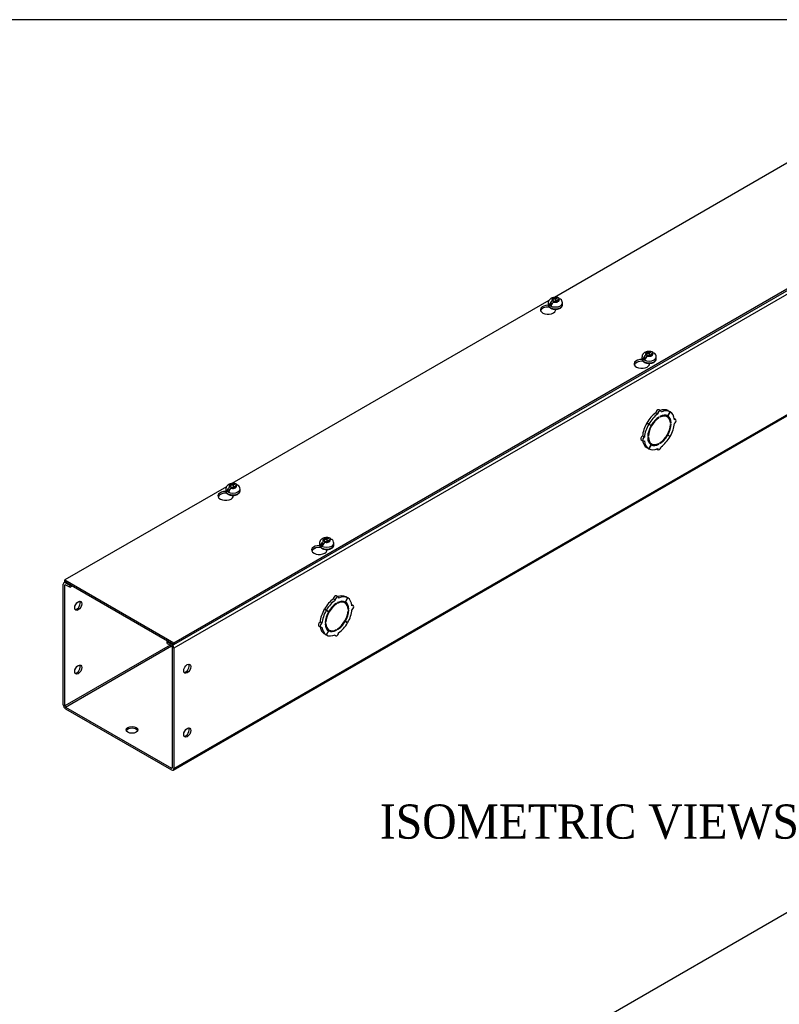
# Model space of a CAD drawing. Header units: inches. Extents: x 1 to 150, y -1 to 99.
# Tile 7 of 8: x 118 to 138, y 74 to 99. Entities that reach past the tile are written whole.
import ezdxf
from ezdxf.enums import TextEntityAlignment as Align

# ---------------------------------------------------------------- set-up
doc = ezdxf.new("R2010")
doc.units = ezdxf.units.IN
doc.header["$MEASUREMENT"] = 0
for name, color, linetype in [('COM56307-4', 7, 'Continuous'), ('COM70722-3', 7, 'Continuous'), ('Default', 7, 'Continuous'), ('SCS19515', 7, 'Continuous')]:
    doc.layers.add(name, color=color, linetype=linetype)
doc.styles.add('SEACAD_Times_New_Roman', font='times.ttf')

# ---------------------------------------------------------------- blocks, each defined once
blk = doc.blocks.new('SE5')
at = {"layer": 'COM56307-4', "color": 7, "linetype": 'Continuous'}
for p, q in [((122.476, 83.094), (147.887, 97.766)), ((122.476, 83.048), (147.887, 97.719)), ((140.83, 96.999), (132.489, 92.183)), ((132.345, 92.1), (124.003, 87.284)), ((132.348, 91.928), (132.348, 91.936)), ((132.352, 91.93), (132.348, 91.928)), ((132.525, 91.844), (132.525, 91.872)), ((134.815, 90.504), (134.815, 90.512)), ((134.819, 90.506), (134.815, 90.504)), ((134.992, 90.42), (134.992, 90.448)), ((123.86, 87.201), (119.611, 84.748)), ((123.863, 87.029), (123.863, 87.037)), ((123.867, 87.031), (123.863, 87.029)), ((124.04, 86.945), (124.04, 86.974)), ((126.33, 85.605), (126.33, 85.613)), ((126.334, 85.607), (126.33, 85.605)), ((126.507, 85.521), (126.507, 85.549)), ((119.611, 84.748), (122.476, 83.094)), ((119.611, 84.702), (119.611, 84.748)), ((119.611, 84.702), (122.476, 83.048)), ((122.476, 83.048), (122.476, 83.094))]:
    blk.add_line(p, q, dxfattribs=at)
for centre, start_param, end_param in [((132.323, 91.858), 1.53696, 6.405229), ((132.323, 91.812), 1.448753, 2.938903), ((134.79, 90.434), 1.53696, 6.405229), ((134.79, 90.387), 1.448753, 2.941717), ((123.838, 86.959), 1.53696, 6.405229), ((123.838, 86.913), 1.448753, 2.938903), ((126.305, 85.535), 1.53696, 6.405229), ((126.305, 85.488), 1.448753, 2.941717)]:
    blk.add_ellipse(centre, major_axis=(0.203, 0), ratio=0.57735, start_param=start_param, end_param=end_param, dxfattribs=at)
at = {"layer": 'COM70722-3', "color": 7, "linetype": 'Continuous'}
for p, q in [((147.932, 97.649), (122.476, 82.952)), ((122.458, 79.741), (147.914, 94.438)), ((122.476, 79.78), (147.932, 94.477)), ((134.713, 90.496), (134.603, 90.432)), ((135.286, 89.196), (135.235, 89.225)), ((135.535, 89.173), (135.472, 89.065)), ((135.474, 89.063), (135.537, 89.172)), ((135.535, 89.173), (135.484, 89.202)), ((135.537, 89.172), (135.535, 89.173)), ((135.21, 89.116), (135.16, 89.145)), ((135.24, 89.013), (135.224, 89.023)), ((135.24, 89.013), (135.24, 89.034)), ((135.269, 89.05), (135.269, 89.03)), ((135.461, 89.042), (135.41, 89.072)), ((135.474, 89.063), (135.472, 89.065)), ((135.681, 88.967), (135.647, 88.987)), ((134.972, 88.845), (134.921, 88.875)), ((134.921, 88.875), (134.984, 88.839)), ((134.975, 88.85), (134.924, 88.879)), ((134.986, 88.842), (134.924, 88.879)), ((134.972, 88.845), (135.035, 88.81)), ((135.037, 88.813), (134.975, 88.85)), ((135.035, 88.81), (134.984, 88.839)), ((135.037, 88.813), (134.986, 88.842)), ((135.564, 88.88), (135.544, 88.891)), ((135.546, 88.87), (135.564, 88.88)), ((135.564, 88.847), (135.546, 88.837)), ((134.777, 88.432), (134.828, 88.403)), ((134.859, 88.508), (134.808, 88.537)), ((134.946, 88.523), (134.963, 88.533)), ((134.963, 88.501), (134.946, 88.49)), ((134.963, 88.533), (134.947, 88.543)), ((135.472, 88.557), (135.46, 88.564)), ((135.474, 88.56), (135.462, 88.568)), ((135.472, 88.557), (135.535, 88.521)), ((135.537, 88.525), (135.474, 88.56)), ((134.972, 88.199), (134.921, 88.228)), ((135.035, 88.307), (134.972, 88.199)), ((134.975, 88.197), (134.972, 88.199)), ((134.975, 88.197), (135.037, 88.306)), ((134.997, 88.357), (135.048, 88.328)), ((135.037, 88.306), (135.035, 88.307)), ((135.189, 88.194), (135.223, 88.175)), ((135.24, 88.32), (135.221, 88.331)), ((135.24, 88.32), (135.24, 88.341)), ((135.269, 88.357), (135.269, 88.336)), ((126.228, 85.597), (126.118, 85.533)), ((119.567, 81.46), (119.567, 84.632)), ((119.624, 84.694), (119.585, 84.671)), ((119.607, 84.608), (119.628, 84.62)), ((119.607, 81.436), (119.607, 84.608)), ((119.65, 84.679), (119.628, 84.667)), ((119.628, 84.667), (119.744, 84.6)), ((119.628, 84.62), (119.744, 84.553)), ((119.744, 84.6), (119.766, 84.613)), ((119.744, 84.553), (119.744, 84.6)), ((119.744, 84.553), (119.806, 84.589)), ((126.725, 84.217), (126.674, 84.246)), ((126.801, 84.297), (126.75, 84.326)), ((127.049, 84.274), (126.987, 84.166)), ((126.989, 84.164), (127.052, 84.273)), ((127.049, 84.274), (126.998, 84.303)), ((127.052, 84.273), (127.049, 84.274)), ((126.487, 83.946), (126.436, 83.976)), ((126.436, 83.976), (126.499, 83.94)), ((126.489, 83.951), (126.438, 83.98)), ((126.501, 83.943), (126.438, 83.98)), ((126.755, 84.114), (126.739, 84.124)), ((126.755, 84.114), (126.755, 84.135)), ((126.783, 84.151), (126.783, 84.131)), ((126.976, 84.143), (126.925, 84.173)), ((126.989, 84.164), (126.987, 84.166)), ((127.078, 83.981), (127.059, 83.992)), ((127.061, 83.971), (127.078, 83.981)), ((127.196, 84.068), (127.162, 84.088)), ((126.487, 83.946), (126.55, 83.911)), ((126.552, 83.914), (126.489, 83.951)), ((126.55, 83.911), (126.499, 83.94)), ((126.552, 83.914), (126.501, 83.943)), ((127.078, 83.948), (127.061, 83.938)), ((126.292, 83.533), (126.343, 83.504)), ((126.374, 83.609), (126.323, 83.638)), ((126.46, 83.624), (126.478, 83.634)), ((126.478, 83.602), (126.46, 83.591)), ((126.478, 83.634), (126.461, 83.644)), ((126.512, 83.458), (126.563, 83.429)), ((126.783, 83.458), (126.783, 83.437)), ((126.987, 83.658), (126.975, 83.665)), ((126.989, 83.661), (126.977, 83.669)), ((126.987, 83.658), (127.049, 83.622)), ((127.052, 83.626), (126.989, 83.661)), ((126.487, 83.3), (126.436, 83.329)), ((126.55, 83.408), (126.487, 83.3)), ((126.489, 83.298), (126.487, 83.3)), ((126.489, 83.298), (126.552, 83.407)), ((126.552, 83.407), (126.55, 83.408)), ((126.704, 83.295), (126.738, 83.276)), ((126.755, 83.421), (126.736, 83.432)), ((126.755, 83.421), (126.755, 83.442)), ((122.375, 83.034), (119.607, 81.436)), ((119.628, 81.401), (122.416, 83.01)), ((122.321, 83.137), (122.299, 83.124)), ((122.299, 83.124), (122.415, 83.057)), ((122.299, 83.078), (122.299, 83.124)), ((122.299, 83.078), (122.415, 83.011)), ((122.415, 83.057), (122.437, 83.07)), ((122.435, 82.975), (122.435, 79.803)), ((122.476, 82.952), (122.476, 79.78)), ((119.628, 81.401), (122.415, 79.791)), ((119.628, 81.354), (122.415, 79.745)), ((122.435, 79.803), (122.415, 79.791))]:
    blk.add_line(p, q, dxfattribs=at)
for centre, major_axis, start_param, end_param in [((135.204, 89.171), (-0.0313, -0.0541), 3.141593, 5.497787), ((135.255, 89.142), (-0.0313, -0.0541), 2.356194, 5.497787), ((135.204, 88.715), (0.281, 0.487), 0.004363, 0.620067), ((135.255, 88.685), (0.281, 0.487), 0.004363, 0.674057), ((135.255, 88.685), (0.281, 0.487), 5.609128, 6.278822), ((135.204, 88.715), (0.281, 0.487), 0.896739, 1.566433), ((135.255, 88.685), (-0.206, -0.357), 3.975495, 5.449283), ((135.255, 88.685), (0.281, 0.487), 0.896739, 1.566433), ((135.255, 88.685), (0.219, 0.379), 0.831128, 1.566433), ((135.255, 88.685), (-0.206, -0.357), 2.404698, 3.878487), ((135.255, 88.685), (0.219, 0.379), 0.004363, 0.739668), ((135.204, 88.715), (-0.206, -0.357), 3.141593, 3.271499), ((135.204, 88.715), (0.219, 0.379), 5.920402, 6.166551), ((135.255, 88.685), (0.219, 0.379), 5.543517, 6.278822), ((135.65, 88.913), (-0.0312, -0.0541), 0.785398, 3.926991), ((135.204, 88.715), (-0.281, -0.487), 4.716752, 5.386446), ((135.255, 88.685), (-0.281, -0.487), 4.716752, 5.386446), ((135.255, 88.685), (-0.219, -0.379), 4.716752, 5.452057), ((135.204, 88.715), (-0.206, -0.357), 4.707761, 4.717017), ((135.255, 88.685), (0.206, 0.357), 3.975495, 5.449283), ((135.255, 88.685), (0.219, 0.379), 4.716752, 5.452057), ((135.255, 88.685), (0.281, 0.487), 4.716752, 5.386446), ((134.808, 88.486), (0.0312, 0.0541), 0.785398, 3.141593), ((135.204, 88.715), (-0.281, -0.487), 5.663118, 6.278822), ((134.859, 88.457), (0.0312, 0.0541), 0.785398, 3.926991), ((135.255, 88.685), (-0.281, -0.487), 5.609128, 6.278822), ((135.255, 88.685), (-0.219, -0.379), 5.543517, 6.278822), ((135.255, 88.685), (0.206, 0.357), 2.404698, 3.878487), ((135.204, 88.715), (0.206, 0.357), 3.011687, 3.141593), ((135.255, 88.685), (-0.219, -0.379), 0.831128, 1.566433), ((135.255, 88.685), (-0.281, -0.487), 0.896739, 1.566433), ((135.255, 88.685), (-0.281, -0.487), 0.004363, 0.674057), ((135.204, 88.715), (-0.219, -0.379), 0.116634, 0.362783), ((135.255, 88.685), (-0.219, -0.379), 0.004363, 0.739668), ((135.255, 88.229), (0.0312, 0.0541), 2.356194, 5.497787), ((119.628, 84.597), (0.043, -0.0745), 2.356194, 3.926991), ((119.628, 84.597), (0.0145, -0.0251), 2.356194, 3.926991), ((126.718, 83.816), (0.281, 0.487), 0.896739, 1.566433), ((126.718, 84.272), (-0.0313, -0.0541), 3.141593, 5.497787), ((126.769, 84.243), (-0.0313, -0.0541), 2.356194, 5.497787), ((126.718, 83.816), (0.281, 0.487), 0.004363, 0.620067), ((126.769, 83.786), (0.281, 0.487), 0.004363, 0.674057), ((126.769, 83.786), (0.281, 0.487), 5.609128, 6.278822), ((119.92, 84.089), (-0.066, -0.115), 0.307887, 2.833706), ((126.718, 83.816), (-0.281, -0.487), 4.716752, 5.386446), ((126.769, 83.786), (-0.206, -0.357), 3.975495, 5.449283), ((126.769, 83.786), (0.281, 0.487), 0.896739, 1.566433), ((126.769, 83.786), (0.219, 0.379), 0.831128, 1.566433), ((126.769, 83.786), (-0.206, -0.357), 2.404698, 3.878487), ((126.769, 83.786), (0.219, 0.379), 0.004363, 0.739668), ((126.718, 83.816), (-0.206, -0.357), 3.141593, 3.271499), ((126.718, 83.816), (0.219, 0.379), 5.920402, 6.166551), ((126.769, 83.786), (0.219, 0.379), 5.543517, 6.278822), ((127.165, 84.014), (-0.0313, -0.0541), 0.785398, 3.926991), ((126.769, 83.786), (-0.281, -0.487), 4.716752, 5.386446), ((126.769, 83.786), (-0.219, -0.379), 4.716752, 5.452057), ((126.718, 83.816), (-0.206, -0.357), 4.707761, 4.717017), ((126.769, 83.786), (0.206, 0.357), 3.975495, 5.449283), ((126.769, 83.786), (0.219, 0.379), 4.716752, 5.452057), ((126.769, 83.786), (0.281, 0.487), 4.716752, 5.386446), ((126.323, 83.587), (0.0312, 0.0541), 0.785398, 3.141593), ((126.718, 83.816), (-0.281, -0.487), 5.663118, 6.278822), ((126.374, 83.558), (0.0312, 0.0541), 0.785398, 3.926991), ((126.769, 83.786), (-0.281, -0.487), 5.609128, 6.278822), ((126.769, 83.786), (-0.219, -0.379), 5.543517, 6.278822), ((126.769, 83.786), (0.206, 0.357), 2.404698, 3.878487), ((126.718, 83.816), (0.206, 0.357), 3.011687, 3.141593), ((126.769, 83.786), (-0.219, -0.379), 0.831128, 1.566433), ((126.769, 83.786), (-0.281, -0.487), 0.896739, 1.566433), ((126.769, 83.786), (-0.281, -0.487), 0.004363, 0.674057), ((126.718, 83.816), (-0.219, -0.379), 0.116634, 0.362783), ((126.769, 83.786), (-0.219, -0.379), 0.004363, 0.739668), ((126.769, 83.33), (0.0312, 0.0541), 2.356194, 5.497787), ((122.415, 82.987), (-0.043, 0.0745), 3.926991, 5.497787), ((122.415, 82.987), (-0.0145, 0.0251), 3.926991, 5.497787), ((119.92, 82.41), (-0.066, -0.115), 0.307887, 2.833706), ((122.789, 82.433), (-0.067, -0.115), 0.307887, 2.833706), ((119.628, 81.424), (-0.043, 0.0745), 0.785398, 2.356194), ((119.628, 81.424), (-0.0145, 0.0251), 0.785398, 2.356194), ((121.375, 80.754), (0.156, 0), 0.260902, 2.88069), ((122.789, 80.754), (-0.066, -0.115), 0.307887, 2.833706), ((122.415, 79.815), (-0.0145, 0.0251), 2.356194, 3.926991), ((122.415, 79.815), (-0.043, 0.0745), 2.356194, 3.926991)]:
    blk.add_ellipse(centre, major_axis=major_axis, ratio=0.57735, start_param=start_param, end_param=end_param, dxfattribs=at)
for centre, major_axis in [((119.961, 84.066), (-0.066, -0.115)), ((119.961, 82.387), (-0.066, -0.115)), ((122.829, 82.41), (0.066, 0.115)), ((121.375, 80.8), (0.156, 0)), ((122.829, 80.73), (0.067, 0.115))]:
    blk.add_ellipse(centre, major_axis=major_axis, ratio=0.57735, dxfattribs=at)
at = {"layer": 'SCS19515', "color": 7, "linetype": 'Continuous'}
for p, q in [((132.328, 92.039), (132.328, 91.99)), ((132.436, 92.029), (132.364, 91.988)), ((132.46, 92.104), (132.429, 92.087)), ((132.46, 92.144), (132.529, 92.144)), ((132.46, 92.104), (132.46, 92.144)), ((132.46, 92.104), (132.46, 92.053)), ((132.46, 92.083), (132.529, 92.083)), ((132.471, 92.062), (132.502, 92.08)), ((132.572, 92.08), (132.502, 92.08)), ((132.56, 92.162), (132.529, 92.144)), ((132.529, 92.083), (132.529, 92.144)), ((132.572, 92.108), (132.529, 92.083)), ((132.572, 92.12), (132.602, 92.138)), ((132.572, 92.12), (132.572, 92.08)), ((132.703, 91.99), (132.703, 92.039)), ((134.927, 90.72), (134.996, 90.72)), ((134.927, 90.68), (134.927, 90.72)), ((135.027, 90.738), (134.996, 90.72)), ((134.996, 90.659), (134.996, 90.72)), ((135.039, 90.696), (135.07, 90.713)), ((134.795, 90.614), (134.795, 90.565)), ((134.903, 90.605), (134.832, 90.564)), ((134.927, 90.68), (134.896, 90.662)), ((134.927, 90.68), (134.927, 90.629)), ((134.927, 90.659), (134.996, 90.659)), ((134.938, 90.638), (134.969, 90.655)), ((135.039, 90.655), (134.969, 90.655)), ((135.039, 90.683), (134.996, 90.659)), ((135.039, 90.696), (135.039, 90.655)), ((135.17, 90.565), (135.17, 90.614)), ((123.843, 87.14), (123.843, 87.091)), ((123.951, 87.13), (123.879, 87.089)), ((123.974, 87.205), (123.944, 87.188)), ((123.974, 87.246), (124.044, 87.246)), ((123.974, 87.205), (123.974, 87.246)), ((123.974, 87.205), (123.974, 87.154)), ((123.974, 87.184), (124.044, 87.184)), ((123.986, 87.163), (124.017, 87.181)), ((124.086, 87.181), (124.017, 87.181)), ((124.075, 87.263), (124.044, 87.246)), ((124.044, 87.184), (124.044, 87.246)), ((124.086, 87.209), (124.044, 87.184)), ((124.086, 87.221), (124.117, 87.239)), ((124.086, 87.221), (124.086, 87.181)), ((124.218, 87.091), (124.218, 87.14)), ((126.441, 85.821), (126.511, 85.821)), ((126.441, 85.781), (126.441, 85.821)), ((126.542, 85.839), (126.511, 85.821)), ((126.511, 85.76), (126.511, 85.821)), ((126.553, 85.784), (126.511, 85.76)), ((126.553, 85.797), (126.584, 85.814)), ((126.553, 85.797), (126.553, 85.756)), ((126.31, 85.715), (126.31, 85.666)), ((126.418, 85.706), (126.346, 85.665)), ((126.441, 85.781), (126.411, 85.763)), ((126.441, 85.781), (126.441, 85.73)), ((126.441, 85.76), (126.511, 85.76)), ((126.453, 85.739), (126.484, 85.756)), ((126.553, 85.756), (126.484, 85.756)), ((126.685, 85.666), (126.685, 85.715))]:
    blk.add_line(p, q, dxfattribs=at)
for centre, radius, start, end in [((132.506, 91.966), 0.144, 122.6431, 170.9725), ((132.549, 91.941), 0.144, 122.6435, 170.9722), ((132.575, 92.039), 0.127, 359.9095, 52.2428), ((135.043, 90.615), 0.127, 359.9095, 52.2428), ((134.973, 90.541), 0.144, 122.6431, 170.9725), ((135.016, 90.517), 0.144, 122.6435, 170.9722), ((124.021, 87.067), 0.144, 122.6431, 170.9725), ((124.063, 87.042), 0.144, 122.6435, 170.9722), ((124.09, 87.14), 0.127, 359.9095, 52.2428), ((126.557, 85.716), 0.127, 359.9095, 52.2428), ((126.488, 85.642), 0.144, 122.6431, 170.9725), ((126.531, 85.618), 0.144, 122.6435, 170.9722)]:
    blk.add_arc(centre, radius, start, end, dxfattribs=at)
for centre, major_axis, start_param, end_param in [((132.516, 92.039), (0.187, 0), 3.142295, 6.283185), ((132.516, 92.112), (0.0975, 0), 1.098165, 3.614224), ((132.516, 92.112), (-0.0975, 0), 1.098165, 3.614224), ((132.516, 92.039), (0.187, 0), 0, 0.000134), ((132.516, 91.99), (-0.187, 0), 0, 3.120201), ((132.516, 92.051), (-0.186, 0), 0.623612, 0.947184), ((132.516, 91.99), (-0.187, 0), 3.120201, 3.141593), ((134.983, 90.688), (0.0975, 0), 1.098165, 3.614224), ((134.983, 90.688), (-0.0975, 0), 1.098165, 3.614224), ((134.983, 90.614), (0.187, 0), 3.142295, 6.283185), ((134.983, 90.565), (-0.187, 0), 0, 3.120201), ((134.983, 90.627), (-0.186, 0), 0.623612, 0.947184), ((134.983, 90.614), (0.187, 0), 0, 0.000134), ((134.983, 90.565), (-0.187, 0), 3.120201, 3.141593), ((124.03, 87.14), (0.187, 0), 3.142295, 6.283185), ((124.03, 87.091), (-0.188, 0), 0, 3.120201), ((124.03, 87.152), (-0.186, 0), 0.623612, 0.947184), ((124.03, 87.213), (0.0975, 0), 1.098165, 3.614224), ((124.03, 87.213), (-0.0975, 0), 1.098165, 3.614224), ((124.03, 87.14), (0.187, 0), 0, 0.000134), ((124.03, 87.091), (-0.188, 0), 3.120201, 3.141593), ((126.497, 85.789), (0.0975, 0), 1.098165, 3.614224), ((126.497, 85.789), (-0.0975, 0), 1.098165, 3.614224), ((126.497, 85.715), (0.187, 0), 3.142295, 6.283185), ((126.497, 85.666), (-0.188, 0), 0, 3.120201), ((126.497, 85.728), (-0.186, 0), 0.623612, 0.947184), ((126.497, 85.715), (0.187, 0), 0, 0.000134), ((126.497, 85.666), (-0.188, 0), 3.120201, 3.141593)]:
    blk.add_ellipse(centre, major_axis=major_axis, ratio=0.57735, start_param=start_param, end_param=end_param, dxfattribs=at)
for points, knots in [([(132.602, 92.169), (132.593, 92.172), (132.578, 92.178), (132.55, 92.183), (132.521, 92.185), (132.492, 92.184), (132.463, 92.18), (132.435, 92.172), (132.41, 92.162), (132.387, 92.148), (132.368, 92.132), (132.353, 92.114), (132.341, 92.095), (132.333, 92.074), (132.328, 92.055), (132.329, 92.044), (132.329, 92.039)], [0, 0, 0, 0, 0.073307, 0.151374, 0.229492, 0.307869, 0.387087, 0.4678, 0.55073, 0.625096, 0.696465, 0.764831, 0.830938, 0.895597, 0.959497, 1, 1, 1, 1]), ([(132.623, 92.145), (132.623, 92.146), (132.622, 92.148), (132.62, 92.153), (132.619, 92.156), (132.615, 92.161), (132.613, 92.163), (132.608, 92.167), (132.605, 92.168), (132.599, 92.171), (132.596, 92.171), (132.589, 92.172), (132.586, 92.171), (132.579, 92.17), (132.575, 92.169), (132.568, 92.166), (132.564, 92.164), (132.56, 92.162)], [0.0718773, 0.0718773, 0.0718773, 0.0718773, 0.125, 0.125, 0.25, 0.25, 0.375, 0.375, 0.5, 0.5, 0.625, 0.625, 0.75, 0.75, 0.875, 0.875, 1, 1, 1, 1]), ([(132.602, 92.138), (132.606, 92.14), (132.61, 92.142), (132.618, 92.145), (132.621, 92.146), (132.628, 92.147), (132.632, 92.147), (132.638, 92.147), (132.641, 92.146), (132.647, 92.144), (132.65, 92.142), (132.653, 92.14), (132.653, 92.14), (132.653, 92.14)], [0, 0, 0, 0, 0.125, 0.125, 0.25, 0.25, 0.375, 0.375, 0.5, 0.5, 0.625, 0.625, 0.6404533, 0.6404533, 0.6404533, 0.6404533]), ([(132.329, 91.991), (132.329, 91.988), (132.328, 91.979), (132.332, 91.964), (132.34, 91.947), (132.351, 91.93), (132.367, 91.915), (132.386, 91.902), (132.409, 91.891), (132.434, 91.882), (132.46, 91.875), (132.488, 91.872), (132.517, 91.87), (132.546, 91.872), (132.574, 91.876), (132.6, 91.883), (132.625, 91.892), (132.648, 91.904), (132.667, 91.918), (132.683, 91.934), (132.695, 91.952), (132.702, 91.97), (132.702, 91.981), (132.703, 91.987)], [0, 0, 0, 0, 0.021374, 0.066719, 0.112078, 0.158519, 0.206597, 0.256143, 0.306517, 0.357072, 0.407502, 0.457779, 0.507965, 0.558149, 0.608416, 0.658857, 0.709581, 0.760669, 0.812113, 0.863535, 0.914095, 0.962877, 1, 1, 1, 1]), ([(135.069, 90.745), (135.06, 90.748), (135.045, 90.754), (135.017, 90.759), (134.988, 90.761), (134.959, 90.76), (134.931, 90.756), (134.903, 90.748), (134.877, 90.737), (134.854, 90.723), (134.835, 90.708), (134.82, 90.69), (134.808, 90.671), (134.8, 90.65), (134.796, 90.63), (134.796, 90.619), (134.796, 90.614)], [0, 0, 0, 0, 0.073307, 0.151374, 0.229492, 0.307869, 0.387087, 0.4678, 0.55073, 0.625096, 0.696465, 0.764831, 0.830938, 0.895597, 0.959497, 1, 1, 1, 1]), ([(135.09, 90.72), (135.09, 90.722), (135.089, 90.723), (135.087, 90.728), (135.086, 90.731), (135.082, 90.736), (135.08, 90.739), (135.075, 90.743), (135.072, 90.744), (135.066, 90.746), (135.063, 90.747), (135.056, 90.747), (135.053, 90.747), (135.046, 90.746), (135.042, 90.745), (135.035, 90.742), (135.031, 90.74), (135.027, 90.738)], [0.0718773, 0.0718773, 0.0718773, 0.0718773, 0.125, 0.125, 0.25, 0.25, 0.375, 0.375, 0.5, 0.5, 0.625, 0.625, 0.75, 0.75, 0.875, 0.875, 1, 1, 1, 1]), ([(135.07, 90.713), (135.073, 90.716), (135.077, 90.717), (135.085, 90.72), (135.088, 90.721), (135.095, 90.723), (135.099, 90.723), (135.105, 90.722), (135.109, 90.722), (135.114, 90.72), (135.117, 90.718), (135.12, 90.716), (135.12, 90.716), (135.121, 90.715)], [0, 0, 0, 0, 0.125, 0.125, 0.25, 0.25, 0.375, 0.375, 0.5, 0.5, 0.625, 0.625, 0.6404533, 0.6404533, 0.6404533, 0.6404533]), ([(134.796, 90.567), (134.796, 90.564), (134.795, 90.555), (134.799, 90.539), (134.807, 90.522), (134.819, 90.506), (134.834, 90.491), (134.853, 90.478), (134.876, 90.467), (134.901, 90.458), (134.928, 90.451), (134.956, 90.447), (134.984, 90.446), (135.013, 90.448), (135.041, 90.452), (135.067, 90.458), (135.092, 90.468), (135.115, 90.479), (135.134, 90.494), (135.15, 90.51), (135.162, 90.528), (135.169, 90.546), (135.169, 90.557), (135.17, 90.562)], [0, 0, 0, 0, 0.021374, 0.066719, 0.112078, 0.158519, 0.206597, 0.256143, 0.306517, 0.357072, 0.407502, 0.457779, 0.507965, 0.558149, 0.608416, 0.658857, 0.709581, 0.760669, 0.812113, 0.863535, 0.914095, 0.962877, 1, 1, 1, 1]), ([(124.117, 87.27), (124.108, 87.274), (124.092, 87.279), (124.064, 87.284), (124.036, 87.286), (124.007, 87.285), (123.978, 87.281), (123.95, 87.273), (123.924, 87.263), (123.902, 87.249), (123.883, 87.233), (123.868, 87.215), (123.856, 87.196), (123.848, 87.175), (123.843, 87.156), (123.843, 87.145), (123.843, 87.14)], [0, 0, 0, 0, 0.073307, 0.151374, 0.229492, 0.307869, 0.387087, 0.4678, 0.55073, 0.625096, 0.696465, 0.764831, 0.830938, 0.895597, 0.959497, 1, 1, 1, 1]), ([(123.843, 87.092), (123.843, 87.089), (123.843, 87.08), (123.846, 87.065), (123.854, 87.048), (123.866, 87.031), (123.882, 87.016), (123.901, 87.003), (123.923, 86.992), (123.948, 86.983), (123.975, 86.977), (124.003, 86.973), (124.032, 86.971), (124.06, 86.973), (124.088, 86.977), (124.115, 86.984), (124.14, 86.993), (124.162, 87.005), (124.182, 87.019), (124.198, 87.035), (124.209, 87.053), (124.216, 87.071), (124.217, 87.082), (124.217, 87.088)], [0, 0, 0, 0, 0.021374, 0.066719, 0.112078, 0.158519, 0.206597, 0.256143, 0.306517, 0.357072, 0.407502, 0.457779, 0.507965, 0.558149, 0.608416, 0.658857, 0.709581, 0.760669, 0.812113, 0.863535, 0.914095, 0.962877, 1, 1, 1, 1]), ([(124.138, 87.246), (124.137, 87.247), (124.137, 87.249), (124.135, 87.254), (124.133, 87.257), (124.129, 87.262), (124.127, 87.264), (124.122, 87.268), (124.12, 87.269), (124.114, 87.272), (124.111, 87.272), (124.104, 87.273), (124.101, 87.272), (124.093, 87.271), (124.09, 87.27), (124.082, 87.267), (124.079, 87.265), (124.075, 87.263)], [0.0718773, 0.0718773, 0.0718773, 0.0718773, 0.125, 0.125, 0.25, 0.25, 0.375, 0.375, 0.5, 0.5, 0.625, 0.625, 0.75, 0.75, 0.875, 0.875, 1, 1, 1, 1]), ([(124.117, 87.239), (124.121, 87.241), (124.125, 87.243), (124.132, 87.246), (124.136, 87.247), (124.143, 87.248), (124.146, 87.248), (124.153, 87.248), (124.156, 87.247), (124.162, 87.245), (124.165, 87.243), (124.168, 87.241), (124.168, 87.241), (124.168, 87.241)], [0, 0, 0, 0, 0.125, 0.125, 0.25, 0.25, 0.375, 0.375, 0.5, 0.5, 0.625, 0.625, 0.6404533, 0.6404533, 0.6404533, 0.6404533]), ([(126.584, 85.846), (126.575, 85.849), (126.559, 85.855), (126.532, 85.86), (126.503, 85.862), (126.474, 85.861), (126.445, 85.857), (126.417, 85.849), (126.392, 85.838), (126.369, 85.824), (126.35, 85.809), (126.335, 85.791), (126.323, 85.772), (126.315, 85.751), (126.31, 85.731), (126.31, 85.72), (126.31, 85.715)], [0, 0, 0, 0, 0.073307, 0.151374, 0.229492, 0.307869, 0.387087, 0.4678, 0.55073, 0.625096, 0.696465, 0.764831, 0.830938, 0.895597, 0.959497, 1, 1, 1, 1]), ([(126.605, 85.821), (126.604, 85.823), (126.604, 85.824), (126.602, 85.829), (126.6, 85.832), (126.597, 85.838), (126.594, 85.84), (126.589, 85.844), (126.587, 85.845), (126.581, 85.847), (126.578, 85.848), (126.571, 85.848), (126.568, 85.848), (126.561, 85.847), (126.557, 85.846), (126.549, 85.843), (126.546, 85.841), (126.542, 85.839)], [0.0718773, 0.0718773, 0.0718773, 0.0718773, 0.125, 0.125, 0.25, 0.25, 0.375, 0.375, 0.5, 0.5, 0.625, 0.625, 0.75, 0.75, 0.875, 0.875, 1, 1, 1, 1]), ([(126.584, 85.814), (126.588, 85.817), (126.592, 85.818), (126.599, 85.821), (126.603, 85.822), (126.61, 85.824), (126.614, 85.824), (126.62, 85.823), (126.623, 85.823), (126.629, 85.821), (126.632, 85.819), (126.635, 85.817), (126.635, 85.817), (126.635, 85.816)], [0, 0, 0, 0, 0.125, 0.125, 0.25, 0.25, 0.375, 0.375, 0.5, 0.5, 0.625, 0.625, 0.6404533, 0.6404533, 0.6404533, 0.6404533]), ([(126.311, 85.668), (126.31, 85.665), (126.31, 85.656), (126.314, 85.641), (126.321, 85.623), (126.333, 85.607), (126.349, 85.592), (126.368, 85.579), (126.39, 85.568), (126.415, 85.559), (126.442, 85.552), (126.47, 85.548), (126.499, 85.547), (126.528, 85.549), (126.555, 85.553), (126.582, 85.559), (126.607, 85.569), (126.63, 85.58), (126.649, 85.595), (126.665, 85.611), (126.677, 85.629), (126.683, 85.647), (126.684, 85.658), (126.685, 85.663)], [0, 0, 0, 0, 0.021374, 0.066719, 0.112078, 0.158519, 0.206597, 0.256143, 0.306517, 0.357072, 0.407502, 0.457779, 0.507965, 0.558149, 0.608416, 0.658857, 0.709581, 0.760669, 0.812113, 0.863535, 0.914095, 0.962877, 1, 1, 1, 1])]:
    blk.add_open_spline(points, degree=3, knots=knots, dxfattribs=at)
blk = doc.blocks.new('SE7')
at = {"layer": 'COM56307-4', "color": 7, "linetype": 'Continuous'}
blk.add_line((141.398, 77.6), (133.056, 72.784), dxfattribs=at)
blk = doc.blocks.new('BORDER')
at = {"layer": 'Default', "color": 7, "linetype": 'Continuous'}
blk.add_line((0, 27.86), (-41.86, 27.86), dxfattribs=at)

msp = doc.modelspace()

# ---------------------------------------------------------------- block references
at = {"layer": 'Default', "color": 7, "xscale": 3.56, "yscale": 3.56, "zscale": 3.56}
msp.add_blockref('BORDER', (149.664, 0.311), dxfattribs=at)
at = {"layer": 'Default'}
for name in ['SE5', 'SE7']:
    msp.add_blockref(name, (0, 0), dxfattribs=at)

# ---------------------------------------------------------------- texts
at = {"layer": 'Default', "color": 7, "linetype": 'Continuous', "style": 'SEACAD_Times_New_Roman'}
msp.add_text('ISOMETRIC VIEWS', height=0.9, dxfattribs=at).set_placement((127.895, 78.837), align=Align.TOP_LEFT)

doc.saveas('drawing.dxf')
